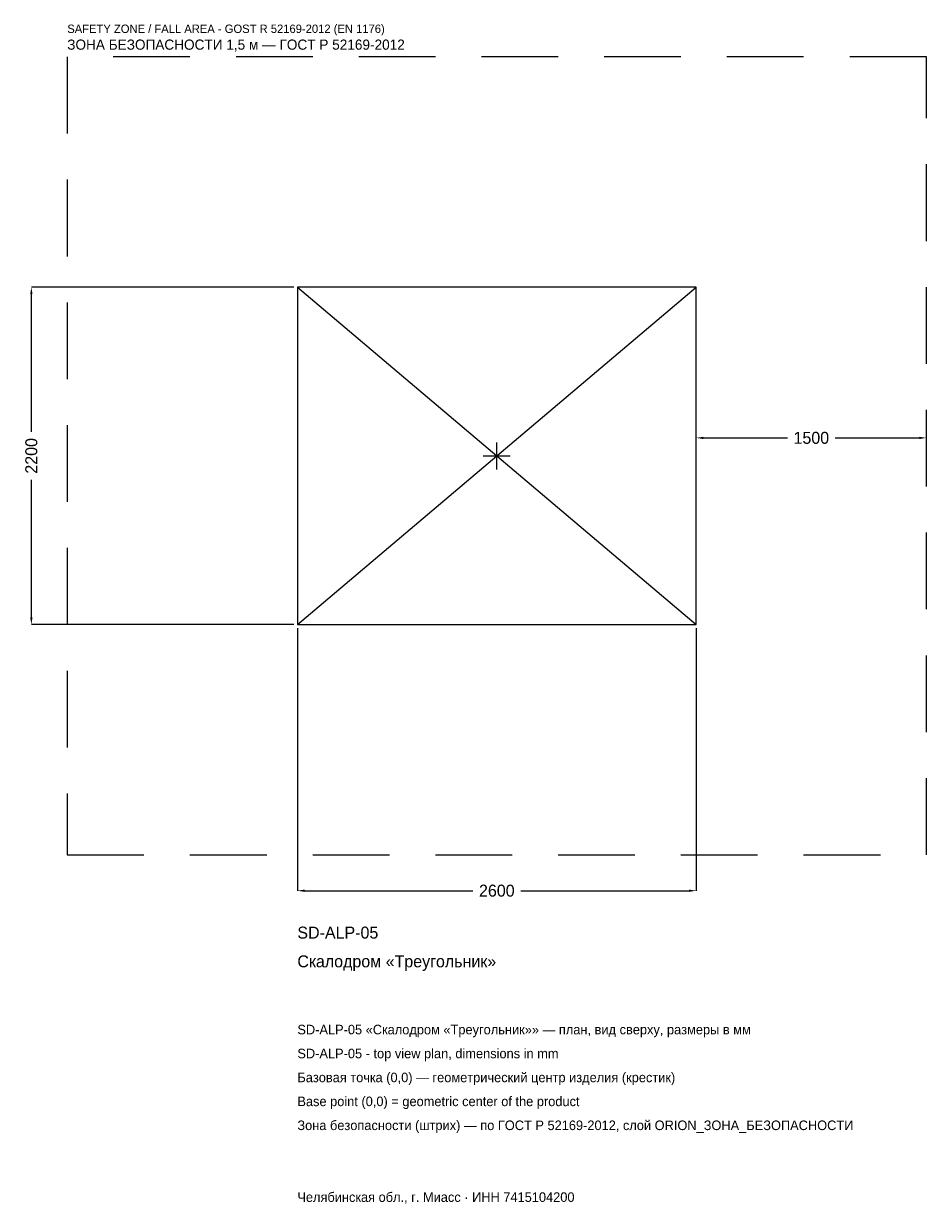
# Model space of a CAD drawing. Header units: metres. Extents: x -3084 to 2800, y -4878 to 2817.
import ezdxf

# ---------------------------------------------------------------- set-up
doc = ezdxf.new("R2010")
doc.units = ezdxf.units.M
doc.linetypes.add('DASHED', pattern=[800, 500, -300])
for name, color, linetype in [('ЗСК_ДАННЫЕ', 3, 'Continuous'), ('ЗСК_ЗОНА_БЕЗОПАСНОСТИ', 1, 'Continuous'), ('ЗСК_КОНТУР', 7, 'Continuous'), ('ЗСК_РАЗМЕРЫ', 8, 'Continuous')]:
    doc.layers.add(name, color=color, linetype=linetype)
doc.dimstyles.new('ORION', dxfattribs={"dimtxt": 78, "dimasz": 46.8, "dimexe": 1.25, "dimexo": 23.4, "dimtad": 1, "dimdec": 0, "dimcen": 2.5, "dimazin": 3, "dimtfac": 1, "dimtmove": 0, "dimatfit": 3})

# ---------------------------------------------------------------- blocks, each defined once
blk = doc.blocks.new('_CLOSEDFILLED')
at = {"color": 0, "linetype": 'BYBLOCK'}
blk.add_solid([(-1, 0.16), (0, 0), (-1, -0.16)], dxfattribs=at)
blk = doc.blocks.new('*D1')
for p, q in [((-1300, -1123.4), (-1300, -2834)), ((1300, -1123.4), (1300, -2834)), ((-1253.2, -2834), (-156, -2834)), ((156, -2834), (1253.2, -2834))]:
    blk.add_line(p, q)
at = {"layer": 'Defpoints'}
for p in [(-1300, -1100), (1300, -1100), (-1300, -2834)]:
    blk.add_point(p, dxfattribs=at)
at = {"layer": 'ЗСК_РАЗМЕРЫ', "xscale": 46.8, "yscale": 46.8, "rotation": 180}
blk.add_blockref('_CLOSEDFILLED', (-1300, -2834), dxfattribs=at)
at = {"layer": 'ЗСК_РАЗМЕРЫ', "xscale": 46.8, "yscale": 46.8}
blk.add_blockref('_CLOSEDFILLED', (1300, -2834), dxfattribs=at)
at = {"layer": 'ЗСК_РАЗМЕРЫ', "insert": (0, -2834), "char_height": 78, "attachment_point": 5}
blk.add_mtext('2600', dxfattribs=at)
blk = doc.blocks.new('*D2')
for p, q in [((-1323.4, 1100), (-3034, 1100)), ((-3034, 156), (-3034, 1053.2)), ((-3034, -1053.2), (-3034, -156)), ((-1323.4, -1100), (-3034, -1100))]:
    blk.add_line(p, q)
at = {"layer": 'Defpoints'}
for p in [(-1300, 1100), (-3034, -1100), (-1300, -1100)]:
    blk.add_point(p, dxfattribs=at)
at = {"layer": 'ЗСК_РАЗМЕРЫ', "xscale": 46.8, "yscale": 46.8}
for p, rotation in [((-3034, 1100), 90), ((-3034, -1100), 270)]:
    blk.add_blockref('_CLOSEDFILLED', p, dxfattribs=dict(at, rotation=rotation))
at = {"layer": 'ЗСК_РАЗМЕРЫ', "insert": (-3034, 0), "char_height": 78, "attachment_point": 5, "rotation": 90}
blk.add_mtext('2200', dxfattribs=at)
blk = doc.blocks.new('*D3')
for p, q in [((1300, 23.4), (1300, 117)), ((1346.8, 117), (1894, 117)), ((2206, 117), (2753.2, 117)), ((2800, 23.4), (2800, 117))]:
    blk.add_line(p, q)
at = {"layer": 'Defpoints'}
for p in [(1300, 117), (1300, 0), (2800, 0)]:
    blk.add_point(p, dxfattribs=at)
at = {"layer": 'ЗСК_РАЗМЕРЫ', "xscale": 46.8, "yscale": 46.8, "rotation": 180}
blk.add_blockref('_CLOSEDFILLED', (1300, 117), dxfattribs=at)
at = {"layer": 'ЗСК_РАЗМЕРЫ', "xscale": 46.8, "yscale": 46.8}
blk.add_blockref('_CLOSEDFILLED', (2800, 117), dxfattribs=at)
at = {"layer": 'ЗСК_РАЗМЕРЫ', "insert": (2050, 117), "char_height": 78, "attachment_point": 5}
blk.add_mtext('1500', dxfattribs=at)
blk = doc.blocks.new('ОРИОН SD-ALP-05 Скалодром Треугольник')
at = {"layer": 'ЗСК_ЗОНА_БЕЗОПАСНОСТИ', "linetype": 'DASHED'}
blk.add_lwpolyline([(-2800, -2600), (2800, -2600), (2800, 2600), (-2800, 2600)], close=True, dxfattribs=at)
at = {"layer": 'ЗСК_КОНТУР'}
for p, q in [((-1300, -1100), (1300, 1100)), ((-1300, 1100), (1300, -1100))]:
    blk.add_line(p, q, dxfattribs=at)
blk.add_lwpolyline([(-1300, -1100), (1300, -1100), (1300, 1100), (-1300, 1100)], close=True, dxfattribs=at)
at = {"layer": 'ЗСК_РАЗМЕРЫ'}
for p, q in [((0, -88), (0, 88)), ((-88, 0), (88, 0))]:
    blk.add_line(p, q, dxfattribs=at)
at = {"layer": 'ЗСК_ДАННЫЕ'}
for tag, p in [('АРТИКУЛ', (-1300, -3146)), ('НАИМЕНОВАНИЕ', (-1300, -3333.2))]:
    blk.add_attdef(tag, p, '', height=78, dxfattribs=at)
at = {"layer": 'ЗСК_ДАННЫЕ', "flags": 1}
for tag, p in [('ПРОИЗВОДИТЕЛЬ', (-1300, -3520.4)), ('ТЕЛЕФОН', (-1300, -3707.6)), ('САЙТ', (-1300, -4082)), ('АДРЕС', (-1300, -4269.2)), ('РЕКВИЗИТЫ', (-1300, -4456.4)), ('ГАБАРИТЫ', (-1300, -4643.6)), ('ЗОНА_БЕЗОПАСНОСТИ', (-1300, -4830.8))]:
    blk.add_attdef(tag, p, '', height=78, dxfattribs=at)
at = {"layer": 'ЗСК_ЗОНА_БЕЗОПАСНОСТИ', "color": 1}
for s, height, p in [('SAFETY ZONE / FALL AREA - GOST R 52169-2012 (EN 1176)', 54.6, (-2800, 2756)), ('ЗОНА БЕЗОПАСНОСТИ 1,5 м — ГОСТ Р 52169-2012', 66.3, (-2800, 2646.8))]:
    blk.add_text(s, height=height, dxfattribs=at).set_placement(p)
at = {"layer": 'ЗСК_РАЗМЕРЫ'}
dim = blk.add_linear_dim(base=(-3034, -1100), p1=(-1300, -1100), p2=(-1300, 1100), angle=90, dimstyle='ORION', dxfattribs=at)
dim.commit()
dim.dimension.update_dxf_attribs({"geometry": '*D2', "text_midpoint": (-3034, 0)})
for base, p1, p2, picture, middle in [((1300, 117), (1300, 0), (2800, 0), '*D3', (2050, 117)), ((-1300, -2834), (-1300, -1100), (1300, -1100), '*D1', (0, -2834))]:
    dim = blk.add_linear_dim(base=base, p1=p1, p2=p2, dimstyle='ORION', dxfattribs=at)
    dim.commit()
    dim.dimension.update_dxf_attribs({"geometry": picture, "text_midpoint": middle})

msp = doc.modelspace()

# ---------------------------------------------------------------- block references
msp.add_blockref('ОРИОН SD-ALP-05 Скалодром Треугольник', (0, 0)).add_auto_attribs({'АРТИКУЛ': 'SD-ALP-05', 'НАИМЕНОВАНИЕ': 'Скалодром «Треугольник»'})

# ---------------------------------------------------------------- texts
at = {"layer": 'ЗСК_ДАННЫЕ', "color": 3}
for s, p in [('SD-ALP-05 «Скалодром «Треугольник»» — план, вид сверху, размеры в мм', (-1300, -3770)), ('SD-ALP-05 - top view plan, dimensions in mm', (-1300, -3926)), ('Челябинская обл., г. Миасс · ИНН 7415104200', (-1300, -4862))]:
    msp.add_text(s, height=62.4, dxfattribs=at).set_placement(p)
at = {"layer": 'ЗСК_ДАННЫЕ', "color": 7}
for s, p in [('Базовая точка (0,0) — геометрический центр изделия (крестик)', (-1300, -4082)), ('Base point (0,0) = geometric center of the product', (-1300, -4238))]:
    msp.add_text(s, height=62.4, dxfattribs=at).set_placement(p)
at = {"layer": 'ЗСК_ДАННЫЕ', "color": 1}
msp.add_text('Зона безопасности (штрих) — по ГОСТ Р 52169-2012, слой ORION_ЗОНА_БЕЗОПАСНОСТИ', height=62.4, dxfattribs=at).set_placement((-1300, -4394))

doc.saveas('drawing.dxf')
